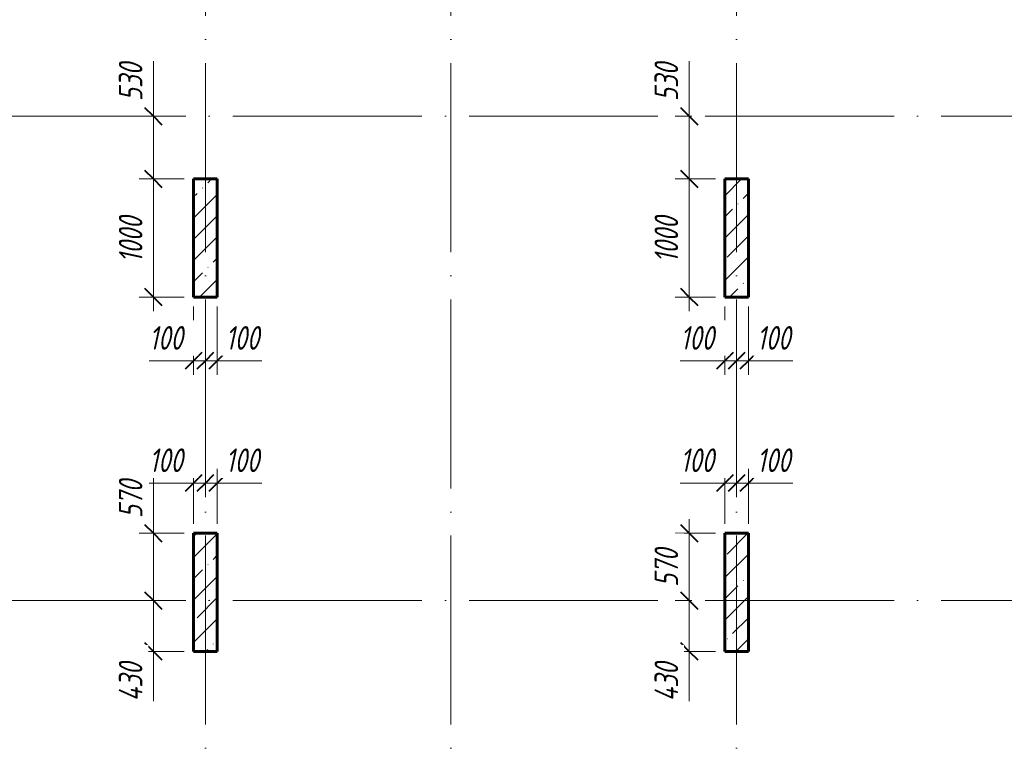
# Model space of a CAD drawing. Header units: millimetres. Extents: x 6092 to 73550, y -4371 to 20491.
# Tile 8 of 24: x 30926 to 39267, y 1923 to 8218. Entities that reach past the tile are written whole.
import ezdxf

# ---------------------------------------------------------------- set-up
doc = ezdxf.new("R2010")
doc.units = ezdxf.units.MM
doc.linetypes.add('ADSK_Линия сетки', pattern=[2000, 1600, -200, 0, -200])
for name, color, linetype, lineweight in [('A-____-____-DIMS', 211, 'Continuous', 9), ('A-____-____-DIMS-80', 211, 'Continuous', 9), ('S-COLS-____-MCUT', 52, 'Continuous', 40), ('S-COLS-____-OTLN', 52, 'Continuous', 18), ('S-GRID-____-OTLN', 1, 'Continuous', 9)]:
    doc.layers.add(name, color=color, linetype=linetype, lineweight=lineweight)
doc.styles.add('GOST Common_I_1', font='GOST_Common Italic.ttf', dxfattribs={"width": 0.8, "height": 200})
doc.dimstyles.new('ADSK_Округление_5мм__Узкий_', dxfattribs={"dimscale": 304.8, "dimtxt": 0.659918, "dimasz": 0.472441, "dimexe": 0.393701, "dimexo": 0.000861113, "dimgap": 0.104987, "dimtad": 1, "dimdec": 0, "dimlfac": 304.8, "dimrnd": 5, "dimdsep": 46, "dimtxsty": 'GOST Common_I_1', "dimblk1": 'OBLIQUE', "dimblk2": 'OBLIQUE', "dimsah": 1, "dimcen": 0.09, "dimdle": 0.393701, "dimazin": 0, "dimtfac": 1, "dimtdec": 4, "dimtix": 1, "dimtmove": 1, "dimatfit": 3, "dimfxl": 1, "dimtvp": 1, "dimtfill": 1, "dimtolj": 1, "dimtzin": 0, "dimlwd": 20, "dimlwe": 20, "dimarcsym": 2})
doc.dimstyles.new('ADSK_Округление_5мм__Узкий__1', dxfattribs={"dimscale": 304.8, "dimtxt": 0.659918, "dimasz": 0.472441, "dimexe": 0.393701, "dimexo": 0.000861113, "dimgap": 0.104987, "dimtad": 1, "dimdec": 0, "dimlfac": 304.8, "dimrnd": 5, "dimdsep": 46, "dimtxsty": 'GOST Common_I_1', "dimblk1": 'OBLIQUE', "dimblk2": 'OBLIQUE', "dimsah": 1, "dimcen": 0.09, "dimdle": 0.393701, "dimazin": 0, "dimtfac": 1, "dimtdec": 4, "dimtix": 1, "dimtmove": 0, "dimatfit": 3, "dimfxl": 1, "dimtvp": 1, "dimtfill": 1, "dimtolj": 1, "dimtzin": 0, "dimlwd": 20, "dimlwe": 20, "dimarcsym": 2})
pattern_1 = [(45, (16130.72, 8588.57), (-179.605, 179.605), []), (45, (16310.33, 8588.57), (-179.605, 179.605), [317.5, -63.5, 2.682, -60.818])]

# ---------------------------------------------------------------- blocks, each defined once
blk = doc.blocks.new('DIMBLOCK169-КЖ1_ПЭ_ВЭ14_Опалубка_Пилоны')
at = {"layer": 'A-____-____-DIMS-80', "lineweight": 40}
for p, q in [((36597.7, 3870), (36525.7, 3942)), ((36597.7, 3870), (36669.7, 3798)), ((36597.7, 3300), (36525.7, 3372)), ((36597.7, 3300), (36669.7, 3228))]:
    blk.add_line(p, q, dxfattribs=at)
at = {"layer": 'A-____-____-DIMS-80', "lineweight": 20}
for p, q in [((36597.7, 3990), (36597.7, 3300)), ((36597.7, 3870), (36477.7, 3870)), ((36597.7, 3870), (36820, 3870)), ((36597.7, 3300), (36477.7, 3300)), ((36597.7, 3300), (36619.5, 3300))]:
    blk.add_line(p, q, dxfattribs=at)
at = {"layer": 'A-____-____-DIMS-80', "color": 0, "lineweight": 20, "insert": (36304.3, 3416.2), "char_height": 200, "width": 405.013, "attachment_point": 1, "rotation": 90, "line_spacing_factor": 1.022761, "style": 'GOST Common_I_1', "bg_fill": 3, "box_fill_scale": 1.25, "bg_fill_color": 256, "bg_fill_true_color": 13158600, "bg_fill_transparency": 0}
blk.add_mtext('570', dxfattribs=at)
blk = doc.blocks.new('_Oblique')
at = {"color": 0, "linetype": 'ByBlock', "lineweight": -2}
blk.add_line((-0.5, -0.5), (0.5, 0.5), dxfattribs=at)
blk = doc.blocks.new('DIMBLOCK170-КЖ1_ПЭ_ВЭ14_Опалубка_Пилоны')
at = {"layer": 'A-____-____-DIMS-80', "lineweight": 40}
for p, q in [((36597.7, 3300), (36525.7, 3372)), ((36597.7, 3300), (36669.7, 3228)), ((36597.7, 2870), (36525.7, 2942)), ((36597.7, 2870), (36669.7, 2798))]:
    blk.add_line(p, q, dxfattribs=at)
at = {"layer": 'A-____-____-DIMS-80', "lineweight": 20}
for p, q in [((36597.7, 3300), (36477.7, 3300)), ((36597.7, 3300), (36597.7, 2750)), ((36597.7, 3300), (36619.5, 3300)), ((36597.7, 2842.8), (36597.7, 3085)), ((36597.7, 2870), (36477.7, 2870)), ((36597.7, 2870), (36820, 2870)), ((36597.7, 2448.2), (36597.7, 2842.8))]:
    blk.add_line(p, q, dxfattribs=at)
at = {"layer": 'A-____-____-DIMS-80', "color": 0, "lineweight": 20, "insert": (36304.3, 2448.2), "char_height": 200, "width": 425.469, "attachment_point": 1, "rotation": 90, "line_spacing_factor": 1.022761, "style": 'GOST Common_I_1', "bg_fill": 3, "box_fill_scale": 1.25, "bg_fill_color": 256, "bg_fill_true_color": 13158600, "bg_fill_transparency": 0}
blk.add_mtext('430', dxfattribs=at)
blk = doc.blocks.new('DIMBLOCK171-КЖ1_ПЭ_ВЭ14_Опалубка_Пилоны')
at = {"layer": 'A-____-____-DIMS-80', "lineweight": 20}
for p, q in [((36900, 4295.2), (36900, 4415.2)), ((36522.7, 4295.2), (36869.6, 4295.2)), ((36780, 4295.2), (37000, 4295.2)), ((36869.6, 4295.2), (36950, 4295.2)), ((36900, 4295.2), (36900, 3950)), ((37000, 4295.2), (37000, 4317)), ((37000, 4295.2), (37000, 4175.2))]:
    blk.add_line(p, q, dxfattribs=at)
at = {"layer": 'A-____-____-DIMS-80', "lineweight": 40}
for p, q in [((36900, 4295.2), (36972, 4367.2)), ((37000, 4295.2), (37072, 4367.2)), ((36900, 4295.2), (36828, 4223.2)), ((37000, 4295.2), (36928, 4223.2))]:
    blk.add_line(p, q, dxfattribs=at)
at = {"layer": 'A-____-____-DIMS-80', "color": 0, "lineweight": 20, "insert": (36522.7, 4588.6), "char_height": 200, "width": 368.194, "attachment_point": 1, "line_spacing_factor": 1.022761, "style": 'GOST Common_I_1', "bg_fill": 3, "box_fill_scale": 1.25, "bg_fill_color": 256, "bg_fill_true_color": 13158600, "bg_fill_transparency": 0}
blk.add_mtext('100', dxfattribs=at)
blk = doc.blocks.new('DIMBLOCK172-КЖ1_ПЭ_ВЭ14_Опалубка_Пилоны')
at = {"layer": 'A-____-____-DIMS-80', "lineweight": 40}
for p, q in [((37000, 4295.2), (37072, 4367.2)), ((37100, 4295.2), (37172, 4367.2)), ((37000, 4295.2), (36928, 4223.2)), ((37100, 4295.2), (37028, 4223.2))]:
    blk.add_line(p, q, dxfattribs=at)
at = {"layer": 'A-____-____-DIMS-80', "lineweight": 20}
for p, q in [((37100, 4295.2), (37100, 4415.2)), ((37000, 4295.2), (37000, 4317)), ((37000, 4295.2), (37220, 4295.2)), ((37000, 4295.2), (37000, 4175.2)), ((37130.4, 4295.2), (37050, 4295.2)), ((37100, 4295.2), (37100, 3950)), ((37477.3, 4295.2), (37130.4, 4295.2))]:
    blk.add_line(p, q, dxfattribs=at)
at = {"layer": 'A-____-____-DIMS-80', "color": 0, "lineweight": 20, "insert": (37170.4, 4588.6), "char_height": 200, "width": 368.194, "attachment_point": 1, "line_spacing_factor": 1.022761, "style": 'GOST Common_I_1', "bg_fill": 3, "box_fill_scale": 1.25, "bg_fill_color": 256, "bg_fill_true_color": 13158600, "bg_fill_transparency": 0}
blk.add_mtext('100', dxfattribs=at)
blk = doc.blocks.new('DIMBLOCK173-КЖ1_ПЭ_ВЭ14_Опалубка_Пилоны')
at = {"layer": 'A-____-____-DIMS-80', "lineweight": 20}
for p, q in [((32400, 5330.8), (32400, 5790)), ((32500, 5330.8), (32500, 5352.6)), ((32022.7, 5330.8), (32369.6, 5330.8)), ((32280, 5330.8), (32500, 5330.8)), ((32369.6, 5330.8), (32450, 5330.8)), ((32400, 5330.8), (32400, 5210.8)), ((32500, 5330.8), (32500, 5210.8))]:
    blk.add_line(p, q, dxfattribs=at)
at = {"layer": 'A-____-____-DIMS-80', "lineweight": 40}
for p, q in [((32400, 5330.8), (32472, 5402.8)), ((32500, 5330.8), (32572, 5402.8)), ((32400, 5330.8), (32328, 5258.8)), ((32500, 5330.8), (32428, 5258.8))]:
    blk.add_line(p, q, dxfattribs=at)
at = {"layer": 'A-____-____-DIMS-80', "color": 0, "lineweight": 20, "insert": (32022.7, 5624.2), "char_height": 200, "width": 368.194, "attachment_point": 1, "line_spacing_factor": 1.022761, "style": 'GOST Common_I_1', "bg_fill": 3, "box_fill_scale": 1.25, "bg_fill_color": 256, "bg_fill_true_color": 13158600, "bg_fill_transparency": 0}
blk.add_mtext('100', dxfattribs=at)
blk = doc.blocks.new('DIMBLOCK174-КЖ1_ПЭ_ВЭ14_Опалубка_Пилоны')
at = {"layer": 'A-____-____-DIMS-80', "lineweight": 20}
for p, q in [((32600, 5330.8), (32600, 5790)), ((32500, 5330.8), (32500, 5352.6)), ((32500, 5330.8), (32720, 5330.8)), ((32500, 5330.8), (32500, 5210.8)), ((32630.4, 5330.8), (32550, 5330.8)), ((32600, 5330.8), (32600, 5210.8)), ((32977.3, 5330.8), (32630.4, 5330.8))]:
    blk.add_line(p, q, dxfattribs=at)
at = {"layer": 'A-____-____-DIMS-80', "lineweight": 40}
for p, q in [((32500, 5330.8), (32572, 5402.8)), ((32600, 5330.8), (32672, 5402.8)), ((32500, 5330.8), (32428, 5258.8)), ((32600, 5330.8), (32528, 5258.8))]:
    blk.add_line(p, q, dxfattribs=at)
at = {"layer": 'A-____-____-DIMS-80', "color": 0, "lineweight": 20, "insert": (32670.4, 5624.2), "char_height": 200, "width": 368.194, "attachment_point": 1, "line_spacing_factor": 1.022761, "style": 'GOST Common_I_1', "bg_fill": 3, "box_fill_scale": 1.25, "bg_fill_color": 256, "bg_fill_true_color": 13158600, "bg_fill_transparency": 0}
blk.add_mtext('100', dxfattribs=at)
blk = doc.blocks.new('DIMBLOCK175-КЖ1_ПЭ_ВЭ14_Опалубка_Пилоны')
at = {"layer": 'A-____-____-DIMS-80', "lineweight": 20}
for p, q in [((36900, 5330.8), (36900, 5790)), ((37000, 5330.8), (37000, 5352.6)), ((36522.7, 5330.8), (36869.6, 5330.8)), ((36780, 5330.8), (37000, 5330.8)), ((36869.6, 5330.8), (36950, 5330.8)), ((36900, 5330.8), (36900, 5210.8)), ((37000, 5330.8), (37000, 5210.8))]:
    blk.add_line(p, q, dxfattribs=at)
at = {"layer": 'A-____-____-DIMS-80', "lineweight": 40}
for p, q in [((36900, 5330.8), (36972, 5402.8)), ((37000, 5330.8), (37072, 5402.8)), ((36900, 5330.8), (36828, 5258.8)), ((37000, 5330.8), (36928, 5258.8))]:
    blk.add_line(p, q, dxfattribs=at)
at = {"layer": 'A-____-____-DIMS-80', "color": 0, "lineweight": 20, "insert": (36522.7, 5624.2), "char_height": 200, "width": 368.194, "attachment_point": 1, "line_spacing_factor": 1.022761, "style": 'GOST Common_I_1', "bg_fill": 3, "box_fill_scale": 1.25, "bg_fill_color": 256, "bg_fill_true_color": 13158600, "bg_fill_transparency": 0}
blk.add_mtext('100', dxfattribs=at)
blk = doc.blocks.new('DIMBLOCK176-КЖ1_ПЭ_ВЭ14_Опалубка_Пилоны')
at = {"layer": 'A-____-____-DIMS-80', "lineweight": 20}
for p, q in [((37100, 5330.8), (37100, 5790)), ((37000, 5330.8), (37000, 5352.6)), ((37000, 5330.8), (37220, 5330.8)), ((37000, 5330.8), (37000, 5210.8)), ((37130.4, 5330.8), (37050, 5330.8)), ((37100, 5330.8), (37100, 5210.8)), ((37477.3, 5330.8), (37130.4, 5330.8))]:
    blk.add_line(p, q, dxfattribs=at)
at = {"layer": 'A-____-____-DIMS-80', "lineweight": 40}
for p, q in [((37000, 5330.8), (37072, 5402.8)), ((37100, 5330.8), (37172, 5402.8)), ((37000, 5330.8), (36928, 5258.8)), ((37100, 5330.8), (37028, 5258.8))]:
    blk.add_line(p, q, dxfattribs=at)
at = {"layer": 'A-____-____-DIMS-80', "color": 0, "lineweight": 20, "insert": (37170.4, 5624.2), "char_height": 200, "width": 368.194, "attachment_point": 1, "line_spacing_factor": 1.022761, "style": 'GOST Common_I_1', "bg_fill": 3, "box_fill_scale": 1.25, "bg_fill_color": 256, "bg_fill_true_color": 13158600, "bg_fill_transparency": 0}
blk.add_mtext('100', dxfattribs=at)
blk = doc.blocks.new('DIMBLOCK277-КЖ1_ПЭ_ВЭ14_Опалубка_Пилоны')
at = {"layer": 'A-____-____-DIMS-80', "lineweight": 20}
for p, q in [((32059.6, 4335.8), (32059.6, 3958.2)), ((32059.6, 3990), (32059.6, 3300)), ((32059.6, 3958.2), (32059.6, 3585)), ((32059.6, 3870), (31939.6, 3870)), ((32059.6, 3870), (32320, 3870)), ((32059.6, 3300), (31939.6, 3300)), ((32059.6, 3300), (32081.4, 3300))]:
    blk.add_line(p, q, dxfattribs=at)
at = {"layer": 'A-____-____-DIMS-80', "lineweight": 40}
for p, q in [((32059.6, 3870), (31987.6, 3942)), ((32059.6, 3870), (32131.6, 3798)), ((32059.6, 3300), (31987.6, 3372)), ((32059.6, 3300), (32131.6, 3228))]:
    blk.add_line(p, q, dxfattribs=at)
at = {"layer": 'A-____-____-DIMS-80', "color": 0, "lineweight": 20, "insert": (31766.2, 3998.2), "char_height": 200, "width": 405.013, "attachment_point": 1, "rotation": 90, "line_spacing_factor": 1.022761, "style": 'GOST Common_I_1', "bg_fill": 3, "box_fill_scale": 1.25, "bg_fill_color": 256, "bg_fill_true_color": 13158600, "bg_fill_transparency": 0}
blk.add_mtext('570', dxfattribs=at)
blk = doc.blocks.new('DIMBLOCK278-КЖ1_ПЭ_ВЭ14_Опалубка_Пилоны')
at = {"layer": 'A-____-____-DIMS-80', "lineweight": 40}
for p, q in [((32059.6, 3300), (31987.6, 3372)), ((32059.6, 3300), (32131.6, 3228)), ((32059.6, 2870), (31987.6, 2942)), ((32059.6, 2870), (32131.6, 2798))]:
    blk.add_line(p, q, dxfattribs=at)
at = {"layer": 'A-____-____-DIMS-80', "lineweight": 20}
for p, q in [((32059.6, 3300), (31939.6, 3300)), ((32059.6, 3300), (32059.6, 2750)), ((32059.6, 3300), (32081.4, 3300)), ((32059.6, 2842.8), (32059.6, 3085)), ((32059.6, 2870), (31939.6, 2870)), ((32059.6, 2870), (32320, 2870)), ((32059.6, 2448.2), (32059.6, 2842.8))]:
    blk.add_line(p, q, dxfattribs=at)
at = {"layer": 'A-____-____-DIMS-80', "color": 0, "lineweight": 20, "insert": (31766.2, 2448.2), "char_height": 200, "width": 425.469, "attachment_point": 1, "rotation": 90, "line_spacing_factor": 1.022761, "style": 'GOST Common_I_1', "bg_fill": 3, "box_fill_scale": 1.25, "bg_fill_color": 256, "bg_fill_true_color": 13158600, "bg_fill_transparency": 0}
blk.add_mtext('430', dxfattribs=at)
blk = doc.blocks.new('DIMBLOCK279-КЖ1_ПЭ_ВЭ14_Опалубка_Пилоны')
at = {"layer": 'A-____-____-DIMS-80', "lineweight": 20}
for p, q in [((32400, 4295.2), (32400, 4415.2)), ((32022.7, 4295.2), (32369.6, 4295.2)), ((32280, 4295.2), (32500, 4295.2)), ((32369.6, 4295.2), (32450, 4295.2)), ((32400, 4295.2), (32400, 3950)), ((32500, 4295.2), (32500, 4317)), ((32500, 4295.2), (32500, 4175.2))]:
    blk.add_line(p, q, dxfattribs=at)
at = {"layer": 'A-____-____-DIMS-80', "lineweight": 40}
for p, q in [((32400, 4295.2), (32472, 4367.2)), ((32500, 4295.2), (32572, 4367.2)), ((32400, 4295.2), (32328, 4223.2)), ((32500, 4295.2), (32428, 4223.2))]:
    blk.add_line(p, q, dxfattribs=at)
at = {"layer": 'A-____-____-DIMS-80', "color": 0, "lineweight": 20, "insert": (32022.7, 4588.6), "char_height": 200, "width": 368.194, "attachment_point": 1, "line_spacing_factor": 1.022761, "style": 'GOST Common_I_1', "bg_fill": 3, "box_fill_scale": 1.25, "bg_fill_color": 256, "bg_fill_true_color": 13158600, "bg_fill_transparency": 0}
blk.add_mtext('100', dxfattribs=at)
blk = doc.blocks.new('DIMBLOCK280-КЖ1_ПЭ_ВЭ14_Опалубка_Пилоны')
at = {"layer": 'A-____-____-DIMS-80', "lineweight": 40}
for p, q in [((32500, 4295.2), (32572, 4367.2)), ((32600, 4295.2), (32672, 4367.2)), ((32500, 4295.2), (32428, 4223.2)), ((32600, 4295.2), (32528, 4223.2))]:
    blk.add_line(p, q, dxfattribs=at)
at = {"layer": 'A-____-____-DIMS-80', "lineweight": 20}
for p, q in [((32600, 4295.2), (32600, 4415.2)), ((32500, 4295.2), (32500, 4317)), ((32500, 4295.2), (32720, 4295.2)), ((32500, 4295.2), (32500, 4175.2)), ((32630.4, 4295.2), (32550, 4295.2)), ((32600, 4295.2), (32600, 3950)), ((32977.3, 4295.2), (32630.4, 4295.2))]:
    blk.add_line(p, q, dxfattribs=at)
at = {"layer": 'A-____-____-DIMS-80', "color": 0, "lineweight": 20, "insert": (32670.4, 4588.6), "char_height": 200, "width": 368.194, "attachment_point": 1, "line_spacing_factor": 1.022761, "style": 'GOST Common_I_1', "bg_fill": 3, "box_fill_scale": 1.25, "bg_fill_color": 256, "bg_fill_true_color": 13158600, "bg_fill_transparency": 0}
blk.add_mtext('100', dxfattribs=at)
blk = doc.blocks.new('DIMBLOCK281-КЖ1_ПЭ_ВЭ14_Опалубка_Пилоны')
at = {"layer": 'A-____-____-DIMS-80', "lineweight": 20}
for p, q in [((32059.6, 7865.8), (32059.6, 7488.2)), ((32059.6, 7520), (32059.6, 6870)), ((32059.6, 7488.2), (32059.6, 7135)), ((32059.6, 7400), (31939.6, 7400)), ((32059.6, 7400), (32081.4, 7400)), ((32059.6, 6870), (31939.6, 6870)), ((32059.6, 6870), (32320, 6870))]:
    blk.add_line(p, q, dxfattribs=at)
at = {"layer": 'A-____-____-DIMS-80', "lineweight": 40}
for p, q in [((32059.6, 7400), (31987.6, 7472)), ((32059.6, 7400), (32131.6, 7328)), ((32059.6, 6870), (31987.6, 6942)), ((32059.6, 6870), (32131.6, 6798))]:
    blk.add_line(p, q, dxfattribs=at)
at = {"layer": 'A-____-____-DIMS-80', "color": 0, "lineweight": 20, "insert": (31766.2, 7528.2), "char_height": 200, "width": 405.013, "attachment_point": 1, "rotation": 90, "line_spacing_factor": 1.022761, "style": 'GOST Common_I_1', "bg_fill": 3, "box_fill_scale": 1.25, "bg_fill_color": 256, "bg_fill_true_color": 13158600, "bg_fill_transparency": 0}
blk.add_mtext('530', dxfattribs=at)
blk = doc.blocks.new('DIMBLOCK282-КЖ1_ПЭ_ВЭ14_Опалубка_Пилоны')
at = {"layer": 'A-____-____-DIMS-80', "lineweight": 40}
for p, q in [((32059.6, 6870), (31987.6, 6942)), ((32059.6, 6870), (32131.6, 6798)), ((32059.6, 5870), (31987.6, 5942)), ((32059.6, 5870), (32131.6, 5798))]:
    blk.add_line(p, q, dxfattribs=at)
at = {"layer": 'A-____-____-DIMS-80', "lineweight": 20}
for p, q in [((32059.6, 6870), (31939.6, 6870)), ((32059.6, 6870), (32059.6, 5750)), ((32059.6, 6870), (32320, 6870)), ((32059.6, 5870), (31939.6, 5870)), ((32059.6, 5870), (32320, 5870))]:
    blk.add_line(p, q, dxfattribs=at)
at = {"layer": 'A-____-____-DIMS-80', "color": 0, "lineweight": 20, "insert": (31766.2, 6160.3), "char_height": 200, "width": 503.198, "attachment_point": 1, "rotation": 90, "line_spacing_factor": 1.022761, "style": 'GOST Common_I_1', "bg_fill": 3, "box_fill_scale": 1.25, "bg_fill_color": 256, "bg_fill_true_color": 13158600, "bg_fill_transparency": 0}
blk.add_mtext('1000', dxfattribs=at)
blk = doc.blocks.new('DIMBLOCK283-КЖ1_ПЭ_ВЭ14_Опалубка_Пилоны')
at = {"layer": 'A-____-____-DIMS-80', "lineweight": 20}
for p, q in [((36597.7, 7865.8), (36597.7, 7488.2)), ((36597.7, 7520), (36597.7, 6870)), ((36597.7, 7488.2), (36597.7, 7135)), ((36597.7, 7400), (36477.7, 7400)), ((36597.7, 7400), (36619.5, 7400)), ((36597.7, 6870), (36477.7, 6870)), ((36597.7, 6870), (36820, 6870))]:
    blk.add_line(p, q, dxfattribs=at)
at = {"layer": 'A-____-____-DIMS-80', "lineweight": 40}
for p, q in [((36597.7, 7400), (36525.7, 7472)), ((36597.7, 7400), (36669.7, 7328)), ((36597.7, 6870), (36525.7, 6942)), ((36597.7, 6870), (36669.7, 6798))]:
    blk.add_line(p, q, dxfattribs=at)
at = {"layer": 'A-____-____-DIMS-80', "color": 0, "lineweight": 20, "insert": (36304.3, 7528.2), "char_height": 200, "width": 405.013, "attachment_point": 1, "rotation": 90, "line_spacing_factor": 1.022761, "style": 'GOST Common_I_1', "bg_fill": 3, "box_fill_scale": 1.25, "bg_fill_color": 256, "bg_fill_true_color": 13158600, "bg_fill_transparency": 0}
blk.add_mtext('530', dxfattribs=at)
blk = doc.blocks.new('DIMBLOCK284-КЖ1_ПЭ_ВЭ14_Опалубка_Пилоны')
at = {"layer": 'A-____-____-DIMS-80', "lineweight": 40}
for p, q in [((36597.7, 6870), (36525.7, 6942)), ((36597.7, 6870), (36669.7, 6798)), ((36597.7, 5870), (36525.7, 5942)), ((36597.7, 5870), (36669.7, 5798))]:
    blk.add_line(p, q, dxfattribs=at)
at = {"layer": 'A-____-____-DIMS-80', "lineweight": 20}
for p, q in [((36597.7, 6870), (36477.7, 6870)), ((36597.7, 6870), (36597.7, 5750)), ((36597.7, 6870), (36820, 6870)), ((36597.7, 5870), (36477.7, 5870)), ((36597.7, 5870), (36820, 5870))]:
    blk.add_line(p, q, dxfattribs=at)
at = {"layer": 'A-____-____-DIMS-80', "color": 0, "lineweight": 20, "insert": (36304.3, 6160.3), "char_height": 200, "width": 503.198, "attachment_point": 1, "rotation": 90, "line_spacing_factor": 1.022761, "style": 'GOST Common_I_1', "bg_fill": 3, "box_fill_scale": 1.25, "bg_fill_color": 256, "bg_fill_true_color": 13158600, "bg_fill_transparency": 0}
blk.add_mtext('1000', dxfattribs=at)

msp = doc.modelspace()

# ---------------------------------------------------------------- hatches: boundary and pattern name
at = {"layer": 'S-COLS-____-OTLN', "lineweight": 9}
h = msp.add_hatch(dxfattribs=at)
h.set_pattern_fill('FP_1', color=256, style=0, pattern_type=2)
h.set_pattern_definition(pattern_1)
h.paths.add_polyline_path([(32400, 5870), (32600, 5870), (32600, 6870), (32400, 6870)])
h = msp.add_hatch(dxfattribs=at)
h.set_pattern_fill('FP_1', color=256, style=0, pattern_type=2)
h.set_pattern_definition(pattern_1)
h.paths.add_polyline_path([(36900, 5870), (37100, 5870), (37100, 6870), (36900, 6870)])
h = msp.add_hatch(dxfattribs=at)
h.set_pattern_fill('FP_1', color=256, style=0, pattern_type=2)
h.set_pattern_definition(pattern_1)
h.paths.add_polyline_path([(32400, 2869.9996), (32600, 2869.9996), (32600, 3869.9996), (32400, 3869.9996)])
h = msp.add_hatch(dxfattribs=at)
h.set_pattern_fill('FP_1', color=256, style=0, pattern_type=2)
h.set_pattern_definition(pattern_1)
h.paths.add_polyline_path([(36900, 2869.9996), (37100, 2869.9996), (37100, 3869.9996), (36900, 3869.9996)])

# ---------------------------------------------------------------- linework, layer by layer
at = {"layer": 'S-COLS-____-MCUT', "lineweight": 60}
for p, q in [((32600, 6870), (32400, 6870)), ((32400, 6870), (32400, 5870)), ((32600, 5870), (32600, 6870)), ((37100, 6870), (36900, 6870)), ((36900, 6870), (36900, 5870)), ((37100, 5870), (37100, 6870)), ((32400, 5870), (32600, 5870)), ((36900, 5870), (37100, 5870)), ((32600, 3869.9996), (32400, 3869.9996)), ((32400, 3869.9996), (32400, 2869.9996)), ((32600, 2869.9996), (32600, 3869.9996)), ((37100, 3869.9996), (36900, 3869.9996)), ((36900, 3869.9996), (36900, 2869.9996)), ((37100, 2869.9996), (37100, 3869.9996)), ((32400, 2869.9996), (32600, 2869.9996)), ((36900, 2869.9996), (37100, 2869.9996))]:
    msp.add_line(p, q, dxfattribs=at)
at = {"layer": 'S-GRID-____-OTLN', "linetype": 'ADSK_Линия сетки'}
for p, q in [((32500, 19851.1002), (32500, -3717.186)), ((34580, 19851.1002), (34580, -3717.186)), ((37000, 19851.1002), (37000, -3717.186)), ((6731.5249, 7400), (72652.3528, 7400)), ((6731.5249, 3300), (72652.3528, 3300))]:
    msp.add_line(p, q, dxfattribs=at)

# ---------------------------------------------------------------- next in the draw order: dimensions: what is measured, and where the dimension line sits
at = {"layer": 'A-____-____-DIMS', "lineweight": 20}
for base, p1, p2, override, picture, middle in [((32059.5757, 6870), (32161.3991, 7400), (32400, 6870), {"dimpost": '<>', "dimfxl": 581.231778}, 'DIMBLOCK281-КЖ1_ПЭ_ВЭ14_Опалубка_Пилоны', (31899.5434, 7730.7511)), ((36597.7011, 6870), (36699.5245, 7400), (36900, 6870), {"dimpost": '<>', "dimfxl": 566.648397}, 'DIMBLOCK283-КЖ1_ПЭ_ВЭ14_Опалубка_Пилоны', (36437.6688, 7730.7511)), ((32059.5757, 3300), (32400, 3869.9996), (32161.3991, 3300), {"dimpost": '<>', "dimfxl": 617.923883}, 'DIMBLOCK277-КЖ1_ПЭ_ВЭ14_Опалубка_Пилоны', (31899.5434, 4200.7507))]:
    dim = msp.add_linear_dim(base=base, p1=p1, p2=p2, angle=90, dimstyle='ADSK_Округление_5мм__Узкий_', override=override, dxfattribs=at)
    dim.commit()
    dim.dimension.update_dxf_attribs({"geometry": picture, "text_midpoint": middle, "dimtype": 160, "text_rotation": 90})
for base, p1, p2, override, picture, middle in [((32500, 5330.8208), (32400, 5870), (32500, 5432.6441), {"dimpost": '<>', "dimfxl": 448.642553}, 'DIMBLOCK173-КЖ1_ПЭ_ВЭ14_Опалубка_Пилоны', (32206.8304, 5490.8531)), ((37000, 5330.8208), (36900, 5870), (37000, 5432.6441), {"dimpost": '<>', "dimfxl": 448.642585}, 'DIMBLOCK175-КЖ1_ПЭ_ВЭ14_Опалубка_Пилоны', (36706.8304, 5490.8531))]:
    dim = msp.add_linear_dim(base=base, p1=p1, p2=p2, dimstyle='ADSK_Округление_5мм__Узкий_', override=override, dxfattribs=at)
    dim.commit()
    dim.dimension.update_dxf_attribs({"geometry": picture, "text_midpoint": middle, "dimtype": 160})
dim = msp.add_linear_dim(base=(36597.7011, 3300), p1=(36900, 3869.9996), p2=(36699.5245, 3300), angle=90, dimstyle='ADSK_Округление_5мм__Узкий__1', override={"dimpost": '<>', "dimfxl": 604.226798}, dxfattribs=at)
dim.commit()
dim.dimension.update_dxf_attribs({"geometry": 'DIMBLOCK169-КЖ1_ПЭ_ВЭ14_Опалубка_Пилоны', "text_midpoint": (36464.4132, 3584.9998)})

# ---------------------------------------------------------------- next in the draw order: dimensions: what is measured, and where the dimension line sits
for base, p1, p2, override, picture, middle in [((32600, 5330.8208), (32500, 5432.6441), (32600, 5870), {"dimpost": '<>', "dimfxl": 448.642553}, 'DIMBLOCK174-КЖ1_ПЭ_ВЭ14_Опалубка_Пилоны', (32854.5353, 5490.8531)), ((37100, 5330.8208), (37000, 5432.6441), (37100, 5870), {"dimpost": '<>', "dimfxl": 448.642585}, 'DIMBLOCK176-КЖ1_ПЭ_ВЭ14_Опалубка_Пилоны', (37354.5353, 5490.8531)), ((32500, 4295.1994), (32400, 3869.9996), (32500, 4397.0228), {"dimpost": '<>', "dimfxl": 536.426528}, 'DIMBLOCK279-КЖ1_ПЭ_ВЭ14_Опалубка_Пилоны', (32206.8304, 4455.2317)), ((37000, 4295.1994), (36900, 3869.9996), (37000, 4397.0228), {"dimpost": '<>', "dimfxl": 536.426496}, 'DIMBLOCK171-КЖ1_ПЭ_ВЭ14_Опалубка_Пилоны', (36706.8304, 4455.2317))]:
    dim = msp.add_linear_dim(base=base, p1=p1, p2=p2, dimstyle='ADSK_Округление_5мм__Узкий_', override=override, dxfattribs=at)
    dim.commit()
    dim.dimension.update_dxf_attribs({"geometry": picture, "text_midpoint": middle, "dimtype": 160})
for base, p1, p2, override, picture, middle in [((32059.5757, 2869.9996), (32161.3991, 3300), (32400, 2869.9996), {"dimpost": '<>', "dimfxl": 491.762872}, 'DIMBLOCK278-КЖ1_ПЭ_ВЭ14_Опалубка_Пилоны', (31899.5434, 2660.9815)), ((36597.7011, 2869.9996), (36699.5245, 3300), (36900, 2869.9996), {"dimpost": '<>', "dimfxl": 474.437303}, 'DIMBLOCK170-КЖ1_ПЭ_ВЭ14_Опалубка_Пилоны', (36437.6688, 2660.9816))]:
    dim = msp.add_linear_dim(base=base, p1=p1, p2=p2, angle=90, dimstyle='ADSK_Округление_5мм__Узкий_', override=override, dxfattribs=at)
    dim.commit()
    dim.dimension.update_dxf_attribs({"geometry": picture, "text_midpoint": middle, "dimtype": 160, "text_rotation": 90})

# ---------------------------------------------------------------- next in the draw order: dimensions: what is measured, and where the dimension line sits
for base, p1, p2, picture, middle in [((32059.5757, 5870), (32400, 6870), (32400, 5870), 'DIMBLOCK282-КЖ1_ПЭ_ВЭ14_Опалубка_Пилоны', (31927.5757, 6370)), ((36597.7011, 5870), (36900, 6870), (36900, 5870), 'DIMBLOCK284-КЖ1_ПЭ_ВЭ14_Опалубка_Пилоны', (36465.7011, 6370))]:
    dim = msp.add_linear_dim(base=base, p1=p1, p2=p2, angle=90, dimstyle='ADSK_Округление_5мм__Узкий__1', override={"dimpost": '<>', "dimfxl": 1000}, dxfattribs=at)
    dim.commit()
    dim.dimension.update_dxf_attribs({"geometry": picture, "text_midpoint": middle})
for base, p1, p2, override, picture, middle in [((32600, 4295.1994), (32500, 4397.0228), (32600, 3869.9996), {"dimpost": '<>', "dimfxl": 536.426528}, 'DIMBLOCK280-КЖ1_ПЭ_ВЭ14_Опалубка_Пилоны', (32854.5353, 4455.2317)), ((37100, 4295.1994), (37000, 4397.0228), (37100, 3869.9996), {"dimpost": '<>', "dimfxl": 536.426496}, 'DIMBLOCK172-КЖ1_ПЭ_ВЭ14_Опалубка_Пилоны', (37354.5353, 4455.2317))]:
    dim = msp.add_linear_dim(base=base, p1=p1, p2=p2, dimstyle='ADSK_Округление_5мм__Узкий_', override=override, dxfattribs=at)
    dim.commit()
    dim.dimension.update_dxf_attribs({"geometry": picture, "text_midpoint": middle, "dimtype": 160})

doc.saveas('drawing.dxf')
